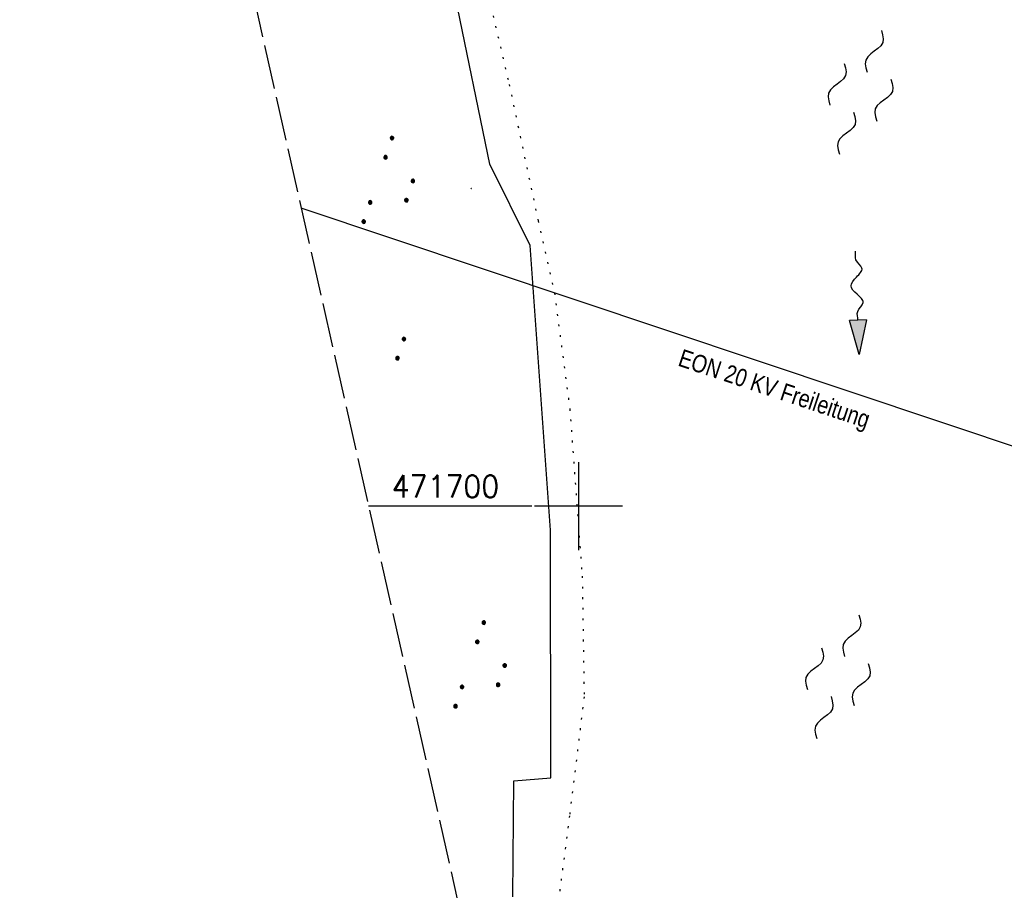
# Model space of a CAD drawing. Extents: x 510737 to 511220, y 470973 to 471938.
# Tile 20 of 25: x 510737 to 510848, y 471656 to 471755. Entities that reach past the tile are written whole.
import ezdxf
from ezdxf.enums import TextEntityAlignment as Align

# ---------------------------------------------------------------- set-up
doc = ezdxf.new("R2010")
doc.units = 0
doc.header["$LTSCALE"] = 10
doc.header["$MEASUREMENT"] = 0
for name, pattern in [('LT00', [0]), ('LT14', [0.6, 0.5, -0.1]), ('PUNKTX2_STR', [0.6, 0.1, -0.5])]:
    doc.linetypes.add(name, pattern=pattern)
doc.layers.get('0').update_dxf_attribs({"linetype": 'LT00'})
for name, color, linetype in [('--FLIEßRICHTPFEIL', 180, 'Continuous'), ('--WASSER_GRENZE', 180, 'PUNKTX2_STR'), ('--WASSER_NUTZUNG', 180, 'Continuous'), ('DFK_KATASTER', 250, 'LT00'), ('DFK_NUTZUNG', 250, 'LT00'), ('DFK_TOPO-SYM', 252, 'LT00'), ('STROM_FREILTG', 80, 'STROMFREILEITUNG'), ('STROM_TEXT', 80, 'Continuous'), ('V95_RASTER', 250, 'LT00')]:
    doc.layers.add(name, color=color, linetype=linetype)
doc.layers.add('-BLATT_95-RAND', color=7, linetype='LT14', plot=False)
doc.styles.get("Standard").update_dxf_attribs({"font": 'romans.shx'})
doc.styles.add('Strom', font='txt.shx')
doc.styles.add('Versorgungsltg', font='ARIAL.TTF', dxfattribs={"width": 0.8, "height": 2})
doc.linetypes.add('STROMFREILEITUNG', pattern='A,12.7,-5.5,["xx",Strom,S=2.5,R=0,X=-2.6,Y=-0.85],-4.35', length=22.55)

# ---------------------------------------------------------------- blocks, each defined once
blk = doc.blocks.new('SYMB7112')
at = {"color": 0, "linetype": 'ByBlock'}
for p, q in [((-0.13, 0.012919), (-0.13, -0.012919)), ((-0.125, -0.017105), (-0.125, 0.017105)), ((-0.12, 0.019164), (-0.12, -0.019164)), ((-0.115, -0.019796), (-0.115, 0.019796)), ((-0.11, 0.019164), (-0.11, -0.019164)), ((-0.105, -0.017105), (-0.105, 0.017105)), ((-0.1, 0.012919), (-0.1, -0.012919)), ((-0.095, -0.000126), (-0.095, 0.000146)), ((0.1, 0.012919), (0.1, -0.012919)), ((0.105, -0.017105), (0.105, 0.017105)), ((0.11, 0.019164), (0.11, -0.019164)), ((0.115, -0.019796), (0.115, 0.019796)), ((0.12, 0.019164), (0.12, -0.019164)), ((0.125, -0.017105), (0.125, 0.017105)), ((0.13, 0.012919), (0.13, -0.012919)), ((0.135, -0.000126), (0.135, 0.000146))]:
    blk.add_line(p, q, dxfattribs=at)
for points in [[(-0.095, 0), (-0.096981, 0.008678), (-0.10253, 0.015637), (-0.11055, 0.019499), (-0.11945, 0.019499), (-0.12747, 0.015637), (-0.133019, 0.008678), (-0.135, 0)], [(-0.135, 0), (-0.133019, -0.008678), (-0.12747, -0.015637), (-0.11945, -0.019499), (-0.11055, -0.019499), (-0.10253, -0.015637), (-0.096981, -0.008678), (-0.095, 0)], [(0.135, 0), (0.133019, 0.008678), (0.12747, 0.015637), (0.11945, 0.019499), (0.11055, 0.019499), (0.10253, 0.015637), (0.096981, 0.008678), (0.095, 0)], [(0.095, 0), (0.096981, -0.008678), (0.10253, -0.015637), (0.11055, -0.019499), (0.11945, -0.019499), (0.12747, -0.015637), (0.133019, -0.008678), (0.135, 0)]]:
    blk.add_lwpolyline(points, dxfattribs=at)
blk = doc.blocks.new('SYMB7301')
at = {"color": 0, "linetype": 'ByBlock'}
for p, q in [((-0.128693, 0), (0, 0.128693)), ((0, -0.128693), (-0.128693, 0)), ((0, 0.128693), (0.128693, 0)), ((0.128693, 0), (0, -0.128693)), ((0.000059, -0.009738), (0.000059, 0.009897)), ((-0.00901, -0.004339), (-0.002225, -0.009749))]:
    blk.add_line(p, q, dxfattribs=at)
for points in [[(-0.002225, 0.009749), (-0.00901, 0.004339), (-0.00901, -0.004339)], [(0.01, 0), (0.006235, 0.007818), (-0.002225, 0.009749)], [(-0.002225, -0.009749), (0.006235, -0.007818), (0.01, 0)]]:
    blk.add_lwpolyline(points, dxfattribs=at)
blk = doc.blocks.new('SYMB7250')
at = {"color": 0, "linetype": 'ByBlock'}
for points in [[(-0.25, 0.28), (-0.208333, 0.308889), (-0.166667, 0.331111), (-0.125, 0.34), (-0.083333, 0.331111), (-0.041667, 0.308889), (0, 0.28)], [(0, 0.28), (0.041667, 0.251111), (0.083333, 0.228889), (0.125, 0.22), (0.166667, 0.228889), (0.208333, 0.251111), (0.25, 0.28)], [(-0.74, 0), (-0.698333, 0.028889), (-0.656667, 0.051111), (-0.615, 0.06), (-0.573333, 0.051111), (-0.531667, 0.028889), (-0.49, 0)], [(-0.49, 0), (-0.448333, -0.028889), (-0.406667, -0.051111), (-0.365, -0.06), (-0.323333, -0.051111), (-0.281667, -0.028889), (-0.24, 0)], [(0.24, 0), (0.281667, 0.028889), (0.323333, 0.051111), (0.365, 0.06), (0.406667, 0.051111), (0.448333, 0.028889), (0.49, 0)], [(0.49, 0), (0.531667, -0.028889), (0.573333, -0.051111), (0.615, -0.06), (0.656667, -0.051111), (0.698333, -0.028889), (0.74, 0)], [(-0.25, -0.28), (-0.208333, -0.251111), (-0.166667, -0.228889), (-0.125, -0.22), (-0.083333, -0.228889), (-0.041667, -0.251111), (0, -0.28)], [(0, -0.28), (0.041667, -0.308889), (0.083333, -0.331111), (0.125, -0.34), (0.166667, -0.331111), (0.208333, -0.308889), (0.25, -0.28)]]:
    blk.add_lwpolyline(points, dxfattribs=at)
blk = doc.blocks.new('FLIEßRICHTPFEIL')
at = {"layer": '--FLIEßRICHTPFEIL'}
blk.add_hatch(color=256, dxfattribs=at).paths.add_polyline_path([(-1.95, 0.4875), (-1.95, -0.4875), (0, 0)])
for p, q in [((-1.95, 0.4875), (-1.95, -0.4875)), ((-1.95, 0.4875), (0, 0)), ((0, 0), (-1.95, -0.4875))]:
    blk.add_line(p, q, dxfattribs=at)
at = {"layer": '--FLIEßRICHTPFEIL', "start_tangent": (-1, 0), "end_tangent": (-1, 0)}
blk.add_spline([(-1.95, 0), (-2.4375, 0), (-2.925, 0.325), (-3.4125, 0), (-3.9, -0.325), (-4.3875, 0), (-4.875, 0.325), (-5.3625, 0), (-5.85, 0)], degree=3, dxfattribs=at)
blk = doc.blocks.new('SYMB7111')
at = {"color": 0, "linetype": 'ByBlock'}
for p, q in [((-0.13, 0.202919), (-0.13, 0.177081)), ((-0.125, 0.172895), (-0.125, 0.207105)), ((-0.12, 0.209164), (-0.12, 0.170836)), ((-0.115, 0.170204), (-0.115, 0.209796)), ((-0.11, 0.209164), (-0.11, 0.170836)), ((-0.105, 0.172895), (-0.105, 0.207105)), ((-0.1, 0.202919), (-0.1, 0.177081)), ((-0.095, 0.189874), (-0.095, 0.190146)), ((0.1, 0.202919), (0.1, 0.177081)), ((0.105, 0.172895), (0.105, 0.207105)), ((0.11, 0.209164), (0.11, 0.170836)), ((0.115, 0.170204), (0.115, 0.209796)), ((0.12, 0.209164), (0.12, 0.170836)), ((0.125, 0.172895), (0.125, 0.207105)), ((0.13, 0.202919), (0.13, 0.177081)), ((0.135, 0.189874), (0.135, 0.190146)), ((-0.515, -0.177081), (-0.515, -0.202919)), ((-0.51, -0.207105), (-0.51, -0.172895)), ((-0.505, -0.170836), (-0.505, -0.209164)), ((-0.5, -0.209796), (-0.5, -0.170204)), ((-0.495, -0.170836), (-0.495, -0.209164)), ((-0.49, -0.207105), (-0.49, -0.172895)), ((-0.485, -0.177081), (-0.485, -0.202919)), ((-0.48, -0.190126), (-0.48, -0.189854)), ((-0.285, -0.177081), (-0.285, -0.202919)), ((-0.28, -0.207105), (-0.28, -0.172895)), ((-0.275, -0.170836), (-0.275, -0.209164)), ((-0.27, -0.209796), (-0.27, -0.170204)), ((-0.265, -0.170836), (-0.265, -0.209164)), ((-0.26, -0.207105), (-0.26, -0.172895)), ((-0.255, -0.177081), (-0.255, -0.202919)), ((-0.25, -0.190126), (-0.25, -0.189854)), ((0.255, -0.177081), (0.255, -0.202919)), ((0.26, -0.207105), (0.26, -0.172895)), ((0.265, -0.170836), (0.265, -0.209164)), ((0.27, -0.209796), (0.27, -0.170204)), ((0.275, -0.170836), (0.275, -0.209164)), ((0.28, -0.207105), (0.28, -0.172895)), ((0.285, -0.177081), (0.285, -0.202919)), ((0.29, -0.190126), (0.29, -0.189854)), ((0.485, -0.177081), (0.485, -0.202919)), ((0.49, -0.207105), (0.49, -0.172895)), ((0.495, -0.170836), (0.495, -0.209164)), ((0.5, -0.209796), (0.5, -0.170204)), ((0.505, -0.170836), (0.505, -0.209164)), ((0.51, -0.207105), (0.51, -0.172895)), ((0.515, -0.177081), (0.515, -0.202919)), ((0.52, -0.190126), (0.52, -0.189854))]:
    blk.add_line(p, q, dxfattribs=at)
for points in [[(-0.095, 0.19), (-0.096981, 0.198678), (-0.10253, 0.205637), (-0.11055, 0.209499), (-0.11945, 0.209499), (-0.12747, 0.205637), (-0.133019, 0.198678), (-0.135, 0.19), (-0.133019, 0.181322), (-0.12747, 0.174363), (-0.11945, 0.170501), (-0.11055, 0.170501), (-0.10253, 0.174363), (-0.096981, 0.181322), (-0.095, 0.19)], [(0.135, 0.19), (0.133019, 0.198678), (0.12747, 0.205637), (0.11945, 0.209499), (0.11055, 0.209499), (0.10253, 0.205637), (0.096981, 0.198678), (0.095, 0.19), (0.096981, 0.181322), (0.10253, 0.174363), (0.11055, 0.170501), (0.11945, 0.170501), (0.12747, 0.174363), (0.133019, 0.181322), (0.135, 0.19)], [(-0.48, -0.19), (-0.481981, -0.181322), (-0.48753, -0.174363), (-0.49555, -0.170501), (-0.50445, -0.170501), (-0.51247, -0.174363), (-0.518019, -0.181322), (-0.52, -0.19), (-0.518019, -0.198678), (-0.51247, -0.205637), (-0.50445, -0.209499), (-0.49555, -0.209499), (-0.48753, -0.205637), (-0.481981, -0.198678), (-0.48, -0.19)], [(-0.25, -0.19), (-0.251981, -0.181322), (-0.25753, -0.174363), (-0.26555, -0.170501), (-0.27445, -0.170501), (-0.28247, -0.174363), (-0.288019, -0.181322), (-0.29, -0.19), (-0.288019, -0.198678), (-0.28247, -0.205637), (-0.27445, -0.209499), (-0.26555, -0.209499), (-0.25753, -0.205637), (-0.251981, -0.198678), (-0.25, -0.19)], [(0.29, -0.19), (0.288019, -0.181322), (0.28247, -0.174363), (0.27445, -0.170501), (0.26555, -0.170501), (0.25753, -0.174363), (0.251981, -0.181322), (0.25, -0.19), (0.251981, -0.198678), (0.25753, -0.205637), (0.26555, -0.209499), (0.27445, -0.209499), (0.28247, -0.205637), (0.288019, -0.198678), (0.29, -0.19)], [(0.52, -0.19), (0.518019, -0.181322), (0.51247, -0.174363), (0.50445, -0.170501), (0.49555, -0.170501), (0.48753, -0.174363), (0.481981, -0.181322), (0.48, -0.19), (0.481981, -0.198678), (0.48753, -0.205637), (0.49555, -0.209499), (0.50445, -0.209499), (0.51247, -0.205637), (0.518019, -0.198678), (0.52, -0.19)]]:
    blk.add_lwpolyline(points, dxfattribs=at)

msp = doc.modelspace()

# ---------------------------------------------------------------- linework, layer by layer
at = {"layer": '--WASSER_GRENZE', "ltscale": 0.2}
msp.add_lwpolyline([(510758.03, 471879.95), (510758.92, 471877.58), (510767.7, 471856.1), (510772.02, 471842.57), (510774.82, 471821.47), (510776.33, 471813.75), (510782.97, 471789.37), (510786.24, 471773.1), (510792.15, 471747.79), (510795.43, 471732.35), (510797.28, 471724.16), (510799.02, 471711.02), (510800.42, 471692.08), (510800.64, 471678.4), (510798.98, 471664.91), (510797.18, 471651.07), (510794.6, 471618.51)], dxfattribs=at)
at = {"layer": '-BLATT_95-RAND'}
msp.add_lwpolyline([(510736.69, 471875.13), (510940.32, 470972.83), (511220.28, 471036.01), (511016.64, 471938.32), (510736.69, 471875.13)], dxfattribs=at)
at = {"layer": 'DFK_KATASTER'}
for p, q in [((510789.94, 471738.78), (510785.03, 471762.76)), ((510794.53, 471729.53), (510789.94, 471738.78)), ((510796.82, 471697.28), (510794.53, 471729.53)), ((510796.86, 471669.21), (510796.82, 471697.28)), ((510792.57, 471655.71), (510792.67, 471668.86)), ((510792.67, 471668.86), (510796.86, 471669.21))]:
    msp.add_line(p, q, dxfattribs=at)
at = {"layer": 'STROM_FREILTG', "ltscale": 0.1}
msp.add_lwpolyline([(511061.77, 471681.3), (511001.7, 471658.58), (510872.12, 471699.14), (510768.59, 471733.79)], dxfattribs=at)
at = {"layer": 'V95_RASTER'}
for p, q in [((510800, 471705), (510800, 471695)), ((510794.71, 471700), (510776.21, 471700)), ((510805, 471700), (510795, 471700))]:
    msp.add_line(p, q, dxfattribs=at)

# ---------------------------------------------------------------- block references
at = {"layer": '--FLIEßRICHTPFEIL', "xscale": 1.999999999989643, "yscale": 1.999999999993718, "zscale": 2, "rotation": 271.9156128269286}
msp.add_blockref('FLIEßRICHTPFEIL', (510831.8, 471717.2), dxfattribs=at)
at = {"layer": '--WASSER_NUTZUNG', "xscale": 9.99999999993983, "yscale": 10.00000000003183, "zscale": 10, "rotation": 251.2882999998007}
for p in [(510831.95, 471746.92), (510829.39, 471680.69)]:
    msp.add_blockref('SYMB7250', p, dxfattribs=at)
at = {"layer": 'DFK_NUTZUNG', "yscale": 10, "zscale": 10, "rotation": 251.28826}
for name, p, xscale in [('SYMB7111', (510779.07, 471736.38), 9.99999999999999), ('SYMB7112', (510779.86, 471717.86), 10), ('SYMB7111', (510789.47, 471681.46), 9.99999999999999)]:
    msp.add_blockref(name, p, dxfattribs=dict(at, xscale=xscale))
at = {"layer": 'DFK_TOPO-SYM', "xscale": 0.1, "yscale": 0.1, "zscale": 0.1, "rotation": 359.99968}
msp.add_blockref('SYMB7301', (510787.86, 471735.99), dxfattribs=at)

# ---------------------------------------------------------------- texts
at = {"layer": 'STROM_TEXT', "style": 'Versorgungsltg', "width": 0.8}
msp.add_text('EON 20 KV Freileitung', height=2, rotation=341.5657, dxfattribs=at).set_placement((510821.89, 471712.38), align=Align.CENTER)
at = {"layer": 'V95_RASTER', "width": 0.948}
msp.add_text(' 471700', height=2.5, rotation=359.9998, dxfattribs=at).set_placement((510777.21, 471701))

doc.saveas('drawing.dxf')
